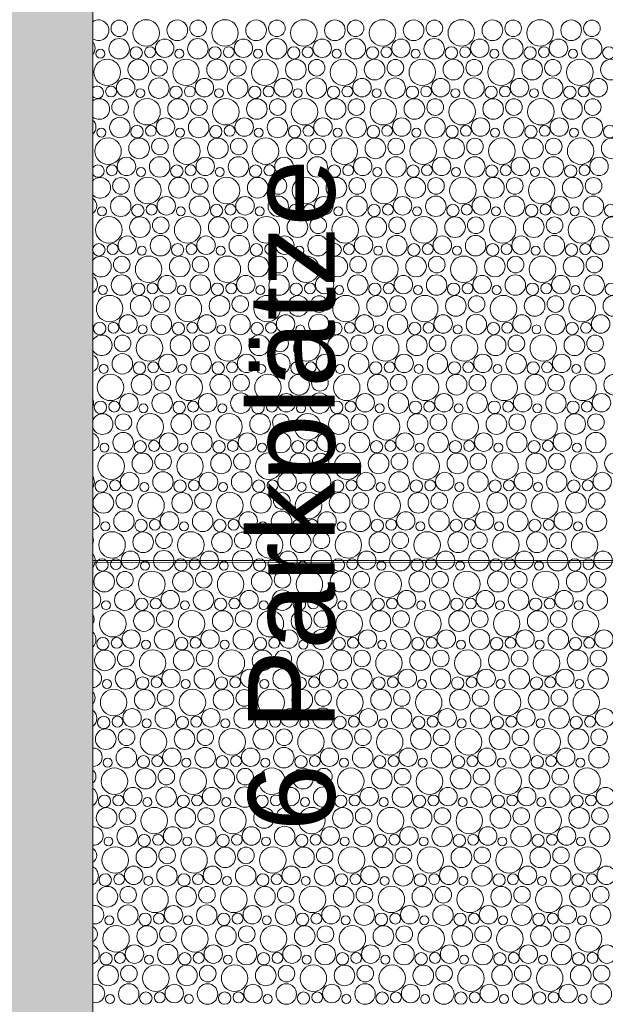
# Model space of a CAD drawing. Header units: metres. Extents: x -167 to 338, y -186 to 508.
# Tile 179 of 256: x 83.83 to 86.53, y 25.72 to 30.27. Entities that reach past the tile are written whole.
import ezdxf
from ezdxf.enums import TextEntityAlignment as Align

# ---------------------------------------------------------------- set-up
doc = ezdxf.new("R2010")
doc.units = ezdxf.units.M
doc.header["$MEASUREMENT"] = 0
doc.linetypes.add('Öffnungslinie Tür Fenster', pattern=[0.23, 0.15, -0.08])
for name, color, linetype in [('60 Gelände 2D Übersicht', 7, 'Continuous'), ('60 Stellplätze', 7, 'Continuous'), ('90 Allgemein Beschriftung', 7, 'Continuous')]:
    doc.layers.add(name, color=color, linetype=linetype)
doc.styles.add('ERSTELLTER_STIL_1', font='arial.ttf')
doc.styles.add('ERSTELLTER_STIL_2', font='arial.ttf')

# ---------------------------------------------------------------- blocks, each defined once
blk = doc.blocks.new('*X46', base_point=(27236.1321, 33357.279))
at = {"layer": '60 Gelände 2D Übersicht', "color": 9, "linetype": 'Continuous', "lineweight": 18}
for centre, radius in [((84.2908, 30.2292), 0.0384), ((84.415, 30.2079), 0.0612), ((84.5585, 30.2204), 0.0477), ((84.6545, 30.2292), 0.0384), ((84.7787, 30.2079), 0.0612), ((84.9222, 30.2204), 0.0477), ((85.0183, 30.2292), 0.0384), ((85.1424, 30.2079), 0.0612), ((85.2859, 30.2204), 0.0477), ((85.382, 30.2292), 0.0384), ((85.5061, 30.2079), 0.0612), ((85.6496, 30.2204), 0.0477), ((85.7457, 30.2292), 0.0384), ((85.8698, 30.2079), 0.0612), ((86.0133, 30.2204), 0.0477), ((86.1094, 30.2292), 0.0384), ((86.2335, 30.2079), 0.0612), ((86.3771, 30.2204), 0.0477), ((86.4731, 30.2292), 0.0384), ((84.2898, 30.1348), 0.0473), ((84.5001, 30.137), 0.0426), ((84.6535, 30.1348), 0.0473), ((84.8638, 30.137), 0.0426), ((85.0172, 30.1348), 0.0473), ((85.2275, 30.137), 0.0426), ((85.3809, 30.1348), 0.0473), ((85.5912, 30.137), 0.0426), ((85.7447, 30.1348), 0.0473), ((85.9549, 30.137), 0.0426), ((86.1084, 30.1348), 0.0473), ((86.3186, 30.137), 0.0426), ((86.4721, 30.1348), 0.0473), ((84.2037, 30.1116), 0.0207), ((84.3689, 30.1157), 0.0286), ((84.4327, 30.1192), 0.0251), ((84.5674, 30.1116), 0.0207), ((84.7326, 30.1157), 0.0286), ((84.7964, 30.1192), 0.0251), ((84.9311, 30.1116), 0.0207), ((85.0963, 30.1157), 0.0286), ((85.1601, 30.1192), 0.0251), ((85.2948, 30.1116), 0.0207), ((85.46, 30.1157), 0.0286), ((85.5238, 30.1192), 0.0251), ((85.6585, 30.1116), 0.0207), ((85.8237, 30.1157), 0.0286), ((85.8875, 30.1192), 0.0251), ((86.0223, 30.1116), 0.0207), ((86.1874, 30.1157), 0.0286), ((86.2512, 30.1192), 0.0251), ((86.386, 30.1116), 0.0207), ((86.5511, 30.1157), 0.0286), ((84.235, 30.0259), 0.0612), ((84.3785, 30.0384), 0.0477), ((84.4745, 30.0472), 0.0384), ((84.5987, 30.0259), 0.0612), ((84.7422, 30.0384), 0.0477), ((84.8383, 30.0472), 0.0384), ((84.9624, 30.0259), 0.0612), ((85.1059, 30.0384), 0.0477), ((85.202, 30.0472), 0.0384), ((85.3261, 30.0259), 0.0612), ((85.4696, 30.0384), 0.0477), ((85.5657, 30.0472), 0.0384), ((85.6898, 30.0259), 0.0612), ((85.8333, 30.0384), 0.0477), ((85.9294, 30.0472), 0.0384), ((86.0535, 30.0259), 0.0612), ((86.1971, 30.0384), 0.0477), ((86.2931, 30.0472), 0.0384), ((86.4172, 30.0259), 0.0612), ((86.5608, 30.0384), 0.0477), ((84.3201, 29.955), 0.0426), ((84.4735, 29.9528), 0.0473), ((84.6838, 29.955), 0.0426), ((84.8372, 29.9528), 0.0473), ((85.0475, 29.955), 0.0426), ((85.2009, 29.9528), 0.0473), ((85.4112, 29.955), 0.0426), ((85.5647, 29.9528), 0.0473), ((85.7749, 29.955), 0.0426), ((85.9284, 29.9528), 0.0473), ((86.1386, 29.955), 0.0426), ((86.2921, 29.9528), 0.0473), ((86.5023, 29.955), 0.0426), ((84.2527, 29.9373), 0.0251), ((84.3874, 29.9296), 0.0207), ((84.5526, 29.9337), 0.0286), ((84.6164, 29.9373), 0.0251), ((84.7511, 29.9296), 0.0207), ((84.9163, 29.9337), 0.0286), ((84.9801, 29.9373), 0.0251), ((85.1148, 29.9296), 0.0207), ((85.28, 29.9337), 0.0286), ((85.3438, 29.9373), 0.0251), ((85.4785, 29.9296), 0.0207), ((85.6437, 29.9337), 0.0286), ((85.7075, 29.9373), 0.0251), ((85.8423, 29.9296), 0.0207), ((86.0074, 29.9337), 0.0286), ((86.0712, 29.9373), 0.0251), ((86.206, 29.9296), 0.0207), ((86.3711, 29.9337), 0.0286), ((86.4349, 29.9373), 0.0251), ((84.2945, 29.8652), 0.0384), ((84.4187, 29.8439), 0.0612), ((84.5622, 29.8564), 0.0477), ((84.6583, 29.8652), 0.0384), ((84.7824, 29.8439), 0.0612), ((84.9259, 29.8564), 0.0477), ((85.022, 29.8652), 0.0384), ((85.1461, 29.8439), 0.0612), ((85.2896, 29.8564), 0.0477), ((85.3857, 29.8652), 0.0384), ((85.5098, 29.8439), 0.0612), ((85.6533, 29.8564), 0.0477), ((85.7494, 29.8652), 0.0384), ((85.8735, 29.8439), 0.0612), ((86.0171, 29.8564), 0.0477), ((86.1131, 29.8652), 0.0384), ((86.2372, 29.8439), 0.0612), ((86.3808, 29.8564), 0.0477), ((86.4768, 29.8652), 0.0384), ((84.2935, 29.7708), 0.0473), ((84.5038, 29.773), 0.0426), ((84.6572, 29.7708), 0.0473), ((84.8675, 29.773), 0.0426), ((85.0209, 29.7708), 0.0473), ((85.2312, 29.773), 0.0426), ((85.3847, 29.7708), 0.0473), ((85.5949, 29.773), 0.0426), ((85.7484, 29.7708), 0.0473), ((85.9586, 29.773), 0.0426), ((86.1121, 29.7708), 0.0473), ((86.3223, 29.773), 0.0426), ((86.4758, 29.7708), 0.0473), ((84.2074, 29.7476), 0.0207), ((84.3726, 29.7517), 0.0286), ((84.4364, 29.7553), 0.0251), ((84.5711, 29.7476), 0.0207), ((84.7363, 29.7517), 0.0286), ((84.8001, 29.7553), 0.0251), ((84.9348, 29.7476), 0.0207), ((85.1, 29.7517), 0.0286), ((85.1638, 29.7553), 0.0251), ((85.2985, 29.7476), 0.0207), ((85.4637, 29.7517), 0.0286), ((85.5275, 29.7553), 0.0251), ((85.6623, 29.7476), 0.0207), ((85.8274, 29.7517), 0.0286), ((85.8912, 29.7553), 0.0251), ((86.026, 29.7476), 0.0207), ((86.1911, 29.7517), 0.0286), ((86.2549, 29.7553), 0.0251), ((86.3897, 29.7476), 0.0207), ((86.5548, 29.7517), 0.0286), ((84.2387, 29.6619), 0.0612), ((84.3822, 29.6744), 0.0477), ((84.4783, 29.6832), 0.0384), ((84.6024, 29.6619), 0.0612), ((84.7459, 29.6744), 0.0477), ((84.842, 29.6832), 0.0384), ((84.9661, 29.6619), 0.0612), ((85.1096, 29.6744), 0.0477), ((85.2057, 29.6832), 0.0384), ((85.3298, 29.6619), 0.0612), ((85.4733, 29.6744), 0.0477), ((85.5694, 29.6832), 0.0384), ((85.6935, 29.6619), 0.0612), ((85.8371, 29.6744), 0.0477), ((85.9331, 29.6832), 0.0384), ((86.0572, 29.6619), 0.0612), ((86.2008, 29.6744), 0.0477), ((86.2968, 29.6832), 0.0384), ((86.4209, 29.6619), 0.0612), ((86.5645, 29.6744), 0.0477), ((84.3238, 29.591), 0.0426), ((84.4772, 29.5888), 0.0473), ((84.6875, 29.591), 0.0426), ((84.8409, 29.5888), 0.0473), ((85.0512, 29.591), 0.0426), ((85.2047, 29.5888), 0.0473), ((85.4149, 29.591), 0.0426), ((85.5684, 29.5888), 0.0473), ((85.7786, 29.591), 0.0426), ((85.9321, 29.5888), 0.0473), ((86.1423, 29.591), 0.0426), ((86.2958, 29.5888), 0.0473), ((86.506, 29.591), 0.0426), ((84.2564, 29.5733), 0.0251), ((84.3911, 29.5656), 0.0207), ((84.5563, 29.5697), 0.0286), ((84.6201, 29.5733), 0.0251), ((84.7548, 29.5656), 0.0207), ((84.92, 29.5697), 0.0286), ((84.9838, 29.5733), 0.0251), ((85.1185, 29.5656), 0.0207), ((85.2837, 29.5697), 0.0286), ((85.3475, 29.5733), 0.0251), ((85.4823, 29.5656), 0.0207), ((85.6474, 29.5697), 0.0286), ((85.7112, 29.5733), 0.0251), ((85.846, 29.5656), 0.0207), ((86.0111, 29.5697), 0.0286), ((86.0749, 29.5733), 0.0251), ((86.2097, 29.5656), 0.0207), ((86.3748, 29.5697), 0.0286), ((86.4386, 29.5733), 0.0251), ((84.2983, 29.5012), 0.0384), ((84.4224, 29.4799), 0.0612), ((84.5659, 29.4924), 0.0477), ((84.662, 29.5012), 0.0384), ((84.7861, 29.4799), 0.0612), ((84.9296, 29.4924), 0.0477), ((85.0257, 29.5012), 0.0384), ((85.1498, 29.4799), 0.0612), ((85.2933, 29.4924), 0.0477), ((85.3894, 29.5012), 0.0384), ((85.5135, 29.4799), 0.0612), ((85.6571, 29.4924), 0.0477), ((85.7531, 29.5012), 0.0384), ((85.8772, 29.4799), 0.0612), ((86.0208, 29.4924), 0.0477), ((86.1168, 29.5012), 0.0384), ((86.2409, 29.4799), 0.0612), ((86.3845, 29.4924), 0.0477), ((86.4805, 29.5012), 0.0384), ((84.2972, 29.4068), 0.0473), ((84.5075, 29.409), 0.0426), ((84.6609, 29.4068), 0.0473), ((84.8712, 29.409), 0.0426), ((85.0247, 29.4068), 0.0473), ((85.2349, 29.409), 0.0426), ((85.3884, 29.4068), 0.0473), ((85.5986, 29.409), 0.0426), ((85.7521, 29.4068), 0.0473), ((85.9623, 29.409), 0.0426), ((86.1158, 29.4068), 0.0473), ((86.326, 29.409), 0.0426), ((86.4795, 29.4068), 0.0473), ((84.2111, 29.3836), 0.0207), ((84.3763, 29.3877), 0.0286), ((84.4401, 29.3913), 0.0251), ((84.5748, 29.3836), 0.0207), ((84.74, 29.3877), 0.0286), ((84.8038, 29.3913), 0.0251), ((84.9385, 29.3836), 0.0207), ((85.1037, 29.3877), 0.0286), ((85.1675, 29.3913), 0.0251), ((85.3023, 29.3836), 0.0207), ((85.4674, 29.3877), 0.0286), ((85.5312, 29.3913), 0.0251), ((85.666, 29.3836), 0.0207), ((85.8311, 29.3877), 0.0286), ((85.8949, 29.3913), 0.0251), ((86.0297, 29.3836), 0.0207), ((86.1948, 29.3877), 0.0286), ((86.2586, 29.3913), 0.0251), ((86.3934, 29.3836), 0.0207), ((86.5585, 29.3877), 0.0286), ((84.2424, 29.2979), 0.0612), ((84.3859, 29.3104), 0.0477), ((84.482, 29.3192), 0.0384), ((84.6061, 29.2979), 0.0612), ((84.7496, 29.3104), 0.0477), ((84.8457, 29.3192), 0.0384), ((84.9698, 29.2979), 0.0612), ((85.1133, 29.3104), 0.0477), ((85.2094, 29.3192), 0.0384), ((85.3335, 29.2979), 0.0612), ((85.4771, 29.3104), 0.0477), ((85.5731, 29.3192), 0.0384), ((85.6972, 29.2979), 0.0612), ((85.8408, 29.3104), 0.0477), ((85.9368, 29.3192), 0.0384), ((86.0609, 29.2979), 0.0612), ((86.2045, 29.3104), 0.0477), ((86.3005, 29.3192), 0.0384), ((86.4246, 29.2979), 0.0612), ((86.5682, 29.3104), 0.0477), ((84.3275, 29.227), 0.0426), ((84.4809, 29.2248), 0.0473), ((84.6912, 29.227), 0.0426), ((84.8447, 29.2248), 0.0473), ((85.0549, 29.227), 0.0426), ((85.2084, 29.2248), 0.0473), ((85.4186, 29.227), 0.0426), ((85.5721, 29.2248), 0.0473), ((85.7823, 29.227), 0.0426), ((85.9358, 29.2248), 0.0473), ((86.146, 29.227), 0.0426), ((86.2995, 29.2248), 0.0473), ((86.5097, 29.227), 0.0426), ((84.1963, 29.2057), 0.0286), ((84.2601, 29.2093), 0.0251), ((84.3948, 29.2016), 0.0207), ((84.56, 29.2057), 0.0286), ((84.6238, 29.2093), 0.0251), ((84.7585, 29.2016), 0.0207), ((84.9237, 29.2057), 0.0286), ((84.9875, 29.2093), 0.0251), ((85.1223, 29.2016), 0.0207), ((85.2874, 29.2057), 0.0286), ((85.3512, 29.2093), 0.0251), ((85.486, 29.2016), 0.0207), ((85.6511, 29.2057), 0.0286), ((85.7149, 29.2093), 0.0251), ((85.8497, 29.2016), 0.0207), ((86.0148, 29.2057), 0.0286), ((86.0786, 29.2093), 0.0251), ((86.2134, 29.2016), 0.0207), ((86.3785, 29.2057), 0.0286), ((86.4423, 29.2093), 0.0251), ((84.302, 29.1372), 0.0384), ((84.4261, 29.1159), 0.0612), ((84.5696, 29.1284), 0.0477), ((84.6657, 29.1372), 0.0384), ((84.7898, 29.1159), 0.0612), ((84.9333, 29.1284), 0.0477), ((85.0294, 29.1372), 0.0384), ((85.1535, 29.1159), 0.0612), ((85.2971, 29.1284), 0.0477), ((85.3931, 29.1372), 0.0384), ((85.5172, 29.1159), 0.0612), ((85.6608, 29.1284), 0.0477), ((85.7568, 29.1372), 0.0384), ((85.8809, 29.1159), 0.0612), ((86.0245, 29.1284), 0.0477), ((86.1205, 29.1372), 0.0384), ((86.2446, 29.1159), 0.0612), ((86.3882, 29.1284), 0.0477), ((86.4842, 29.1372), 0.0384), ((84.3009, 29.0428), 0.0473), ((84.5112, 29.045), 0.0426), ((84.6647, 29.0428), 0.0473), ((84.8749, 29.045), 0.0426), ((85.0284, 29.0428), 0.0473), ((85.2386, 29.045), 0.0426), ((85.3921, 29.0428), 0.0473), ((85.6023, 29.045), 0.0426), ((85.7558, 29.0428), 0.0473), ((85.966, 29.045), 0.0426), ((86.1195, 29.0428), 0.0473), ((86.3297, 29.045), 0.0426), ((86.4832, 29.0428), 0.0473), ((84.2148, 29.0196), 0.0207), ((84.38, 29.0237), 0.0286), ((84.4438, 29.0273), 0.0251), ((84.5785, 29.0196), 0.0207), ((84.7437, 29.0237), 0.0286), ((84.8075, 29.0273), 0.0251), ((84.9423, 29.0196), 0.0207), ((85.1074, 29.0237), 0.0286), ((85.1712, 29.0273), 0.0251), ((85.306, 29.0196), 0.0207), ((85.4711, 29.0237), 0.0286), ((85.5349, 29.0273), 0.0251), ((85.6697, 29.0196), 0.0207), ((85.8348, 29.0237), 0.0286), ((85.8986, 29.0273), 0.0251), ((86.0334, 29.0196), 0.0207), ((86.1985, 29.0237), 0.0286), ((86.2623, 29.0273), 0.0251), ((86.3971, 29.0196), 0.0207), ((86.5622, 29.0237), 0.0286), ((84.2461, 28.9339), 0.0612), ((84.3896, 28.9464), 0.0477), ((84.4857, 28.9552), 0.0384), ((84.6098, 28.9339), 0.0612), ((84.7533, 28.9464), 0.0477), ((84.8494, 28.9552), 0.0384), ((84.9735, 28.9339), 0.0612), ((85.1171, 28.9464), 0.0477), ((85.2131, 28.9552), 0.0384), ((85.3372, 28.9339), 0.0612), ((85.4808, 28.9464), 0.0477), ((85.5768, 28.9552), 0.0384), ((85.7009, 28.9339), 0.0612), ((85.8445, 28.9464), 0.0477), ((85.9405, 28.9552), 0.0384), ((86.0646, 28.9339), 0.0612), ((86.2082, 28.9464), 0.0477), ((86.3042, 28.9552), 0.0384), ((86.4283, 28.9339), 0.0612), ((86.5719, 28.9464), 0.0477), ((84.3312, 28.863), 0.0426), ((84.4847, 28.8608), 0.0473), ((84.6949, 28.863), 0.0426), ((84.8484, 28.8608), 0.0473), ((85.0586, 28.863), 0.0426), ((85.2121, 28.8608), 0.0473), ((85.4223, 28.863), 0.0426), ((85.5758, 28.8608), 0.0473), ((85.786, 28.863), 0.0426), ((85.9395, 28.8608), 0.0473), ((86.1497, 28.863), 0.0426), ((86.3032, 28.8608), 0.0473), ((86.5134, 28.863), 0.0426), ((84.2, 28.8417), 0.0286), ((84.2638, 28.8453), 0.0251), ((84.3985, 28.8376), 0.0207), ((84.5637, 28.8417), 0.0286), ((84.6275, 28.8453), 0.0251), ((84.7623, 28.8376), 0.0207), ((84.9274, 28.8417), 0.0286), ((84.9912, 28.8453), 0.0251), ((85.126, 28.8376), 0.0207), ((85.2911, 28.8417), 0.0286), ((85.3549, 28.8453), 0.0251), ((85.4897, 28.8376), 0.0207), ((85.6548, 28.8417), 0.0286), ((85.7186, 28.8453), 0.0251), ((85.8534, 28.8376), 0.0207), ((86.0185, 28.8417), 0.0286), ((86.0823, 28.8453), 0.0251), ((86.2171, 28.8376), 0.0207), ((86.3822, 28.8417), 0.0286), ((86.446, 28.8453), 0.0251), ((84.3057, 28.7732), 0.0384), ((84.4298, 28.7519), 0.0612), ((84.5733, 28.7644), 0.0477), ((84.6694, 28.7732), 0.0384), ((84.7935, 28.7519), 0.0612), ((84.9371, 28.7644), 0.0477), ((85.0331, 28.7732), 0.0384), ((85.1572, 28.7519), 0.0612), ((85.3008, 28.7644), 0.0477), ((85.3968, 28.7732), 0.0384), ((85.5209, 28.7519), 0.0612), ((85.6645, 28.7644), 0.0477), ((85.7605, 28.7732), 0.0384), ((85.8846, 28.7519), 0.0612), ((86.0282, 28.7644), 0.0477), ((86.1242, 28.7732), 0.0384), ((86.2483, 28.7519), 0.0612), ((86.3919, 28.7644), 0.0477), ((86.4879, 28.7732), 0.0384), ((84.3047, 28.6788), 0.0473), ((84.5149, 28.681), 0.0426), ((84.6684, 28.6788), 0.0473), ((84.8786, 28.681), 0.0426), ((85.0321, 28.6788), 0.0473), ((85.2423, 28.681), 0.0426), ((85.3958, 28.6788), 0.0473), ((85.606, 28.681), 0.0426), ((85.7595, 28.6788), 0.0473), ((85.9697, 28.681), 0.0426), ((86.1232, 28.6788), 0.0473), ((86.3334, 28.681), 0.0426), ((86.4869, 28.6788), 0.0473), ((84.2185, 28.6556), 0.0207), ((84.3837, 28.6597), 0.0286), ((84.4475, 28.6633), 0.0251), ((84.5823, 28.6556), 0.0207), ((84.7474, 28.6597), 0.0286), ((84.8112, 28.6633), 0.0251), ((84.946, 28.6556), 0.0207), ((85.1111, 28.6597), 0.0286), ((85.1749, 28.6633), 0.0251), ((85.3097, 28.6556), 0.0207), ((85.4748, 28.6597), 0.0286), ((85.5386, 28.6633), 0.0251), ((85.6734, 28.6556), 0.0207), ((85.8385, 28.6597), 0.0286), ((85.9023, 28.6633), 0.0251), ((86.0371, 28.6556), 0.0207), ((86.2022, 28.6597), 0.0286), ((86.266, 28.6633), 0.0251), ((86.4008, 28.6556), 0.0207), ((84.2498, 28.5699), 0.0612), ((84.3933, 28.5824), 0.0477), ((84.4894, 28.5912), 0.0384), ((84.6135, 28.5699), 0.0612), ((84.7571, 28.5824), 0.0477), ((84.8531, 28.5912), 0.0384), ((84.9772, 28.5699), 0.0612), ((85.1208, 28.5824), 0.0477), ((85.2168, 28.5912), 0.0384), ((85.3409, 28.5699), 0.0612), ((85.4845, 28.5824), 0.0477), ((85.5805, 28.5912), 0.0384), ((85.7046, 28.5699), 0.0612), ((85.8482, 28.5824), 0.0477), ((85.9442, 28.5912), 0.0384), ((86.0683, 28.5699), 0.0612), ((86.2119, 28.5824), 0.0477), ((86.3079, 28.5912), 0.0384), ((86.432, 28.5699), 0.0612), ((86.5756, 28.5824), 0.0477), ((84.3349, 28.499), 0.0426), ((84.4884, 28.4968), 0.0473), ((84.6986, 28.499), 0.0426), ((84.8521, 28.4968), 0.0473), ((85.0623, 28.499), 0.0426), ((85.2158, 28.4968), 0.0473), ((85.426, 28.499), 0.0426), ((85.5795, 28.4968), 0.0473), ((85.7897, 28.499), 0.0426), ((85.9432, 28.4968), 0.0473), ((86.1534, 28.499), 0.0426), ((86.3069, 28.4968), 0.0473), ((86.5171, 28.499), 0.0426), ((84.2037, 28.4777), 0.0286), ((84.2675, 28.4813), 0.0251), ((84.4023, 28.4736), 0.0207), ((84.5674, 28.4777), 0.0286), ((84.6312, 28.4813), 0.0251), ((84.766, 28.4736), 0.0207), ((84.9311, 28.4777), 0.0286), ((84.9949, 28.4813), 0.0251), ((85.1297, 28.4736), 0.0207), ((85.2948, 28.4777), 0.0286), ((85.3586, 28.4813), 0.0251), ((85.4934, 28.4736), 0.0207), ((85.6585, 28.4777), 0.0286), ((85.7223, 28.4813), 0.0251), ((85.8571, 28.4736), 0.0207), ((86.0222, 28.4777), 0.0286), ((86.086, 28.4813), 0.0251), ((86.2208, 28.4736), 0.0207), ((86.3859, 28.4777), 0.0286), ((86.4498, 28.4813), 0.0251), ((84.3094, 28.4092), 0.0384), ((84.4335, 28.3879), 0.0612), ((84.5771, 28.4004), 0.0477), ((84.6731, 28.4092), 0.0384), ((84.7972, 28.3879), 0.0612), ((84.9408, 28.4004), 0.0477), ((85.0368, 28.4092), 0.0384), ((85.1609, 28.3879), 0.0612), ((85.3045, 28.4004), 0.0477), ((85.4005, 28.4092), 0.0384), ((85.5246, 28.3879), 0.0612), ((85.6682, 28.4004), 0.0477), ((85.7642, 28.4092), 0.0384), ((85.8883, 28.3879), 0.0612), ((86.0319, 28.4004), 0.0477), ((86.1279, 28.4092), 0.0384), ((86.252, 28.3879), 0.0612), ((86.3956, 28.4004), 0.0477), ((86.4916, 28.4092), 0.0384), ((84.3084, 28.3148), 0.0473), ((84.5186, 28.317), 0.0426), ((84.6721, 28.3148), 0.0473), ((84.8823, 28.317), 0.0426), ((85.0358, 28.3148), 0.0473), ((85.246, 28.317), 0.0426), ((85.3995, 28.3148), 0.0473), ((85.6097, 28.317), 0.0426), ((85.7632, 28.3148), 0.0473), ((85.9734, 28.317), 0.0426), ((86.1269, 28.3148), 0.0473), ((86.3371, 28.317), 0.0426), ((86.4906, 28.3148), 0.0473), ((84.2223, 28.2916), 0.0207), ((84.3874, 28.2957), 0.0286), ((84.4512, 28.2993), 0.0251), ((84.586, 28.2916), 0.0207), ((84.7511, 28.2957), 0.0286), ((84.8149, 28.2993), 0.0251), ((84.9497, 28.2916), 0.0207), ((85.1148, 28.2957), 0.0286), ((85.1786, 28.2993), 0.0251), ((85.3134, 28.2916), 0.0207), ((85.4785, 28.2957), 0.0286), ((85.5423, 28.2993), 0.0251), ((85.6771, 28.2916), 0.0207), ((85.8422, 28.2957), 0.0286), ((85.906, 28.2993), 0.0251), ((86.0408, 28.2916), 0.0207), ((86.2059, 28.2957), 0.0286), ((86.2698, 28.2993), 0.0251), ((86.4045, 28.2916), 0.0207), ((84.2535, 28.2059), 0.0612), ((84.3971, 28.2184), 0.0477), ((84.4931, 28.2272), 0.0384), ((84.6172, 28.2059), 0.0612), ((84.7608, 28.2184), 0.0477), ((84.8568, 28.2272), 0.0384), ((84.9809, 28.2059), 0.0612), ((85.1245, 28.2184), 0.0477), ((85.2205, 28.2272), 0.0384), ((85.3446, 28.2059), 0.0612), ((85.4882, 28.2184), 0.0477), ((85.5842, 28.2272), 0.0384), ((85.7083, 28.2059), 0.0612), ((85.8519, 28.2184), 0.0477), ((85.9479, 28.2272), 0.0384), ((86.072, 28.2059), 0.0612), ((86.2156, 28.2184), 0.0477), ((86.3116, 28.2272), 0.0384), ((86.4357, 28.2059), 0.0612), ((86.5793, 28.2184), 0.0477), ((84.3386, 28.135), 0.0426), ((84.4921, 28.1329), 0.0473), ((84.7023, 28.135), 0.0426), ((84.8558, 28.1329), 0.0473), ((85.066, 28.135), 0.0426), ((85.2195, 28.1329), 0.0473), ((85.4297, 28.135), 0.0426), ((85.5832, 28.1329), 0.0473), ((85.7934, 28.135), 0.0426), ((85.9469, 28.1329), 0.0473), ((86.1571, 28.135), 0.0426), ((86.3106, 28.1329), 0.0473), ((86.5208, 28.135), 0.0426), ((84.2074, 28.1137), 0.0286), ((84.2712, 28.1173), 0.0251), ((84.406, 28.1096), 0.0207), ((84.5711, 28.1137), 0.0286), ((84.6349, 28.1173), 0.0251), ((84.7697, 28.1096), 0.0207), ((84.9348, 28.1137), 0.0286), ((84.9986, 28.1173), 0.0251), ((85.1334, 28.1096), 0.0207), ((85.2985, 28.1137), 0.0286), ((85.3623, 28.1173), 0.0251), ((85.4971, 28.1096), 0.0207), ((85.6622, 28.1137), 0.0286), ((85.726, 28.1173), 0.0251), ((85.8608, 28.1096), 0.0207), ((86.0259, 28.1137), 0.0286), ((86.0898, 28.1173), 0.0251), ((86.2245, 28.1096), 0.0207), ((86.3896, 28.1137), 0.0286), ((86.4535, 28.1173), 0.0251), ((84.2171, 28.0364), 0.0477), ((84.3131, 28.0452), 0.0384), ((84.4372, 28.0239), 0.0612), ((84.5808, 28.0364), 0.0477), ((84.6768, 28.0452), 0.0384), ((84.8009, 28.0239), 0.0612), ((84.9445, 28.0364), 0.0477), ((85.0405, 28.0452), 0.0384), ((85.1646, 28.0239), 0.0612), ((85.3082, 28.0364), 0.0477), ((85.4042, 28.0452), 0.0384), ((85.5283, 28.0239), 0.0612), ((85.6719, 28.0364), 0.0477), ((85.7679, 28.0452), 0.0384), ((85.892, 28.0239), 0.0612), ((86.0356, 28.0364), 0.0477), ((86.1316, 28.0452), 0.0384), ((86.2557, 28.0239), 0.0612), ((86.3993, 28.0364), 0.0477), ((86.4953, 28.0452), 0.0384), ((84.3121, 27.9509), 0.0473), ((84.5223, 27.953), 0.0426), ((84.6758, 27.9509), 0.0473), ((84.886, 27.953), 0.0426), ((85.0395, 27.9509), 0.0473), ((85.2497, 27.953), 0.0426), ((85.4032, 27.9509), 0.0473), ((85.6134, 27.953), 0.0426), ((85.7669, 27.9509), 0.0473), ((85.9771, 27.953), 0.0426), ((86.1306, 27.9509), 0.0473), ((86.3408, 27.953), 0.0426), ((86.4943, 27.9509), 0.0473), ((84.226, 27.9276), 0.0207), ((84.3911, 27.9317), 0.0286), ((84.4549, 27.9353), 0.0251), ((84.5897, 27.9276), 0.0207), ((84.7548, 27.9317), 0.0286), ((84.8186, 27.9353), 0.0251), ((84.9534, 27.9276), 0.0207), ((85.1185, 27.9317), 0.0286), ((85.1823, 27.9353), 0.0251), ((85.3171, 27.9276), 0.0207), ((85.4822, 27.9317), 0.0286), ((85.546, 27.9353), 0.0251), ((85.6808, 27.9276), 0.0207), ((85.8459, 27.9317), 0.0286), ((85.9098, 27.9353), 0.0251), ((86.0445, 27.9276), 0.0207), ((86.2096, 27.9317), 0.0286), ((86.2735, 27.9353), 0.0251), ((86.4082, 27.9276), 0.0207), ((84.2572, 27.8419), 0.0612), ((84.4008, 27.8544), 0.0477), ((84.4968, 27.8632), 0.0384), ((84.6209, 27.8419), 0.0612), ((84.7645, 27.8544), 0.0477), ((84.8605, 27.8632), 0.0384), ((84.9846, 27.8419), 0.0612), ((85.1282, 27.8544), 0.0477), ((85.2242, 27.8632), 0.0384), ((85.3483, 27.8419), 0.0612), ((85.4919, 27.8544), 0.0477), ((85.5879, 27.8632), 0.0384), ((85.712, 27.8419), 0.0612), ((85.8556, 27.8544), 0.0477), ((85.9516, 27.8632), 0.0384), ((86.0757, 27.8419), 0.0612), ((86.2193, 27.8544), 0.0477), ((86.3153, 27.8632), 0.0384), ((86.4394, 27.8419), 0.0612), ((84.3423, 27.771), 0.0426), ((84.4958, 27.7689), 0.0473), ((84.706, 27.771), 0.0426), ((84.8595, 27.7689), 0.0473), ((85.0697, 27.771), 0.0426), ((85.2232, 27.7689), 0.0473), ((85.4334, 27.771), 0.0426), ((85.5869, 27.7689), 0.0473), ((85.7971, 27.771), 0.0426), ((85.9506, 27.7689), 0.0473), ((86.1608, 27.771), 0.0426), ((86.3143, 27.7689), 0.0473), ((86.5245, 27.771), 0.0426), ((84.2111, 27.7498), 0.0286), ((84.2749, 27.7533), 0.0251), ((84.4097, 27.7456), 0.0207), ((84.5748, 27.7498), 0.0286), ((84.6386, 27.7533), 0.0251), ((84.7734, 27.7456), 0.0207), ((84.9385, 27.7498), 0.0286), ((85.0023, 27.7533), 0.0251), ((85.1371, 27.7456), 0.0207), ((85.3022, 27.7498), 0.0286), ((85.366, 27.7533), 0.0251), ((85.5008, 27.7456), 0.0207), ((85.6659, 27.7498), 0.0286), ((85.7298, 27.7533), 0.0251), ((85.8645, 27.7456), 0.0207), ((86.0296, 27.7498), 0.0286), ((86.0935, 27.7533), 0.0251), ((86.2282, 27.7456), 0.0207), ((86.3933, 27.7498), 0.0286), ((86.4572, 27.7533), 0.0251), ((84.2208, 27.6724), 0.0477), ((84.3168, 27.6812), 0.0384), ((84.4409, 27.66), 0.0612), ((84.5845, 27.6724), 0.0477), ((84.6805, 27.6812), 0.0384), ((84.8046, 27.66), 0.0612), ((84.9482, 27.6724), 0.0477), ((85.0442, 27.6812), 0.0384), ((85.1683, 27.66), 0.0612), ((85.3119, 27.6724), 0.0477), ((85.4079, 27.6812), 0.0384), ((85.532, 27.66), 0.0612), ((85.6756, 27.6724), 0.0477), ((85.7716, 27.6812), 0.0384), ((85.8957, 27.66), 0.0612), ((86.0393, 27.6724), 0.0477), ((86.1353, 27.6812), 0.0384), ((86.2594, 27.66), 0.0612), ((86.403, 27.6724), 0.0477), ((86.499, 27.6812), 0.0384), ((84.3158, 27.5869), 0.0473), ((84.526, 27.589), 0.0426), ((84.6795, 27.5869), 0.0473), ((84.8897, 27.589), 0.0426), ((85.0432, 27.5869), 0.0473), ((85.2534, 27.589), 0.0426), ((85.4069, 27.5869), 0.0473), ((85.6171, 27.589), 0.0426), ((85.7706, 27.5869), 0.0473), ((85.9808, 27.589), 0.0426), ((86.1343, 27.5869), 0.0473), ((86.3445, 27.589), 0.0426), ((86.498, 27.5869), 0.0473), ((84.2297, 27.5636), 0.0207), ((84.3948, 27.5678), 0.0286), ((84.4586, 27.5713), 0.0251), ((84.5934, 27.5636), 0.0207), ((84.7585, 27.5678), 0.0286), ((84.8223, 27.5713), 0.0251), ((84.9571, 27.5636), 0.0207), ((85.1222, 27.5678), 0.0286), ((85.186, 27.5713), 0.0251), ((85.3208, 27.5636), 0.0207), ((85.4859, 27.5678), 0.0286), ((85.5498, 27.5713), 0.0251), ((85.6845, 27.5636), 0.0207), ((85.8496, 27.5678), 0.0286), ((85.9135, 27.5713), 0.0251), ((86.0482, 27.5636), 0.0207), ((86.2133, 27.5678), 0.0286), ((86.2772, 27.5713), 0.0251), ((86.4119, 27.5636), 0.0207), ((84.2609, 27.478), 0.0612), ((84.4045, 27.4904), 0.0477), ((84.5005, 27.4992), 0.0384), ((84.6246, 27.478), 0.0612), ((84.7682, 27.4904), 0.0477), ((84.8642, 27.4992), 0.0384), ((84.9883, 27.478), 0.0612), ((85.1319, 27.4904), 0.0477), ((85.2279, 27.4992), 0.0384), ((85.352, 27.478), 0.0612), ((85.4956, 27.4904), 0.0477), ((85.5916, 27.4992), 0.0384), ((85.7157, 27.478), 0.0612), ((85.8593, 27.4904), 0.0477), ((85.9553, 27.4992), 0.0384), ((86.0794, 27.478), 0.0612), ((86.223, 27.4904), 0.0477), ((86.319, 27.4992), 0.0384), ((86.4431, 27.478), 0.0612), ((84.346, 27.407), 0.0426), ((84.4995, 27.4049), 0.0473), ((84.7097, 27.407), 0.0426), ((84.8632, 27.4049), 0.0473), ((85.0734, 27.407), 0.0426), ((85.2269, 27.4049), 0.0473), ((85.4371, 27.407), 0.0426), ((85.5906, 27.4049), 0.0473), ((85.8008, 27.407), 0.0426), ((85.9543, 27.4049), 0.0473), ((86.1645, 27.407), 0.0426), ((86.318, 27.4049), 0.0473), ((86.5283, 27.407), 0.0426), ((84.2148, 27.3858), 0.0286), ((84.2786, 27.3893), 0.0251), ((84.4134, 27.3816), 0.0207), ((84.5785, 27.3858), 0.0286), ((84.6423, 27.3893), 0.0251), ((84.7771, 27.3816), 0.0207), ((84.9422, 27.3858), 0.0286), ((85.006, 27.3893), 0.0251), ((85.1408, 27.3816), 0.0207), ((85.3059, 27.3858), 0.0286), ((85.3698, 27.3893), 0.0251), ((85.5045, 27.3816), 0.0207), ((85.6696, 27.3858), 0.0286), ((85.7335, 27.3893), 0.0251), ((85.8682, 27.3816), 0.0207), ((86.0333, 27.3858), 0.0286), ((86.0972, 27.3893), 0.0251), ((86.2319, 27.3816), 0.0207), ((86.3971, 27.3858), 0.0286), ((86.4609, 27.3893), 0.0251), ((84.2245, 27.3084), 0.0477), ((84.3205, 27.3172), 0.0384), ((84.4446, 27.296), 0.0612), ((84.5882, 27.3084), 0.0477), ((84.6842, 27.3172), 0.0384), ((84.8083, 27.296), 0.0612), ((84.9519, 27.3084), 0.0477), ((85.0479, 27.3172), 0.0384), ((85.172, 27.296), 0.0612), ((85.3156, 27.3084), 0.0477), ((85.4116, 27.3172), 0.0384), ((85.5357, 27.296), 0.0612), ((85.6793, 27.3084), 0.0477), ((85.7753, 27.3172), 0.0384), ((85.8994, 27.296), 0.0612), ((86.043, 27.3084), 0.0477), ((86.139, 27.3172), 0.0384), ((86.2631, 27.296), 0.0612), ((86.4067, 27.3084), 0.0477), ((86.5027, 27.3172), 0.0384), ((84.3195, 27.2229), 0.0473), ((84.5297, 27.225), 0.0426), ((84.6832, 27.2229), 0.0473), ((84.8934, 27.225), 0.0426), ((85.0469, 27.2229), 0.0473), ((85.2571, 27.225), 0.0426), ((85.4106, 27.2229), 0.0473), ((85.6208, 27.225), 0.0426), ((85.7743, 27.2229), 0.0473), ((85.9845, 27.225), 0.0426), ((86.138, 27.2229), 0.0473), ((86.3483, 27.225), 0.0426), ((86.5017, 27.2229), 0.0473), ((84.2334, 27.1996), 0.0207), ((84.3985, 27.2038), 0.0286), ((84.4623, 27.2073), 0.0251), ((84.5971, 27.1996), 0.0207), ((84.7622, 27.2038), 0.0286), ((84.826, 27.2073), 0.0251), ((84.9608, 27.1996), 0.0207), ((85.1259, 27.2038), 0.0286), ((85.1898, 27.2073), 0.0251), ((85.3245, 27.1996), 0.0207), ((85.4896, 27.2038), 0.0286), ((85.5535, 27.2073), 0.0251), ((85.6882, 27.1996), 0.0207), ((85.8533, 27.2038), 0.0286), ((85.9172, 27.2073), 0.0251), ((86.0519, 27.1996), 0.0207), ((86.2171, 27.2038), 0.0286), ((86.2809, 27.2073), 0.0251), ((86.4156, 27.1996), 0.0207), ((84.2646, 27.114), 0.0612), ((84.4082, 27.1264), 0.0477), ((84.5042, 27.1352), 0.0384), ((84.6283, 27.114), 0.0612), ((84.7719, 27.1264), 0.0477), ((84.8679, 27.1352), 0.0384), ((84.992, 27.114), 0.0612), ((85.1356, 27.1264), 0.0477), ((85.2316, 27.1352), 0.0384), ((85.3557, 27.114), 0.0612), ((85.4993, 27.1264), 0.0477), ((85.5953, 27.1352), 0.0384), ((85.7194, 27.114), 0.0612), ((85.863, 27.1264), 0.0477), ((85.959, 27.1352), 0.0384), ((86.0831, 27.114), 0.0612), ((86.2267, 27.1264), 0.0477), ((86.3227, 27.1352), 0.0384), ((86.4469, 27.114), 0.0612), ((84.3497, 27.043), 0.0426), ((84.5032, 27.0409), 0.0473), ((84.7134, 27.043), 0.0426), ((84.8669, 27.0409), 0.0473), ((85.0771, 27.043), 0.0426), ((85.2306, 27.0409), 0.0473), ((85.4408, 27.043), 0.0426), ((85.5943, 27.0409), 0.0473), ((85.8045, 27.043), 0.0426), ((85.958, 27.0409), 0.0473), ((86.1683, 27.043), 0.0426), ((86.3217, 27.0409), 0.0473), ((86.532, 27.043), 0.0426), ((84.2185, 27.0218), 0.0286), ((84.2823, 27.0253), 0.0251), ((84.4171, 27.0176), 0.0207), ((84.5822, 27.0218), 0.0286), ((84.646, 27.0253), 0.0251), ((84.7808, 27.0176), 0.0207), ((84.9459, 27.0218), 0.0286), ((85.0098, 27.0253), 0.0251), ((85.1445, 27.0176), 0.0207), ((85.3096, 27.0218), 0.0286), ((85.3735, 27.0253), 0.0251), ((85.5082, 27.0176), 0.0207), ((85.6733, 27.0218), 0.0286), ((85.7372, 27.0253), 0.0251), ((85.8719, 27.0176), 0.0207), ((86.0371, 27.0218), 0.0286), ((86.1009, 27.0253), 0.0251), ((86.2356, 27.0176), 0.0207), ((86.4008, 27.0218), 0.0286), ((86.4646, 27.0253), 0.0251), ((84.2282, 26.9444), 0.0477), ((84.3242, 26.9532), 0.0384), ((84.4483, 26.932), 0.0612), ((84.5919, 26.9444), 0.0477), ((84.6879, 26.9532), 0.0384), ((84.812, 26.932), 0.0612), ((84.9556, 26.9444), 0.0477), ((85.0516, 26.9532), 0.0384), ((85.1757, 26.932), 0.0612), ((85.3193, 26.9444), 0.0477), ((85.4153, 26.9532), 0.0384), ((85.5394, 26.932), 0.0612), ((85.683, 26.9444), 0.0477), ((85.779, 26.9532), 0.0384), ((85.9031, 26.932), 0.0612), ((86.0467, 26.9444), 0.0477), ((86.1427, 26.9532), 0.0384), ((86.2669, 26.932), 0.0612), ((86.4104, 26.9444), 0.0477), ((86.5065, 26.9532), 0.0384), ((84.3232, 26.8589), 0.0473), ((84.5334, 26.861), 0.0426), ((84.6869, 26.8589), 0.0473), ((84.8971, 26.861), 0.0426), ((85.0506, 26.8589), 0.0473), ((85.2608, 26.861), 0.0426), ((85.4143, 26.8589), 0.0473), ((85.6245, 26.861), 0.0426), ((85.778, 26.8589), 0.0473), ((85.9883, 26.861), 0.0426), ((86.1417, 26.8589), 0.0473), ((86.352, 26.861), 0.0426), ((86.5054, 26.8589), 0.0473), ((84.2371, 26.8356), 0.0207), ((84.4022, 26.8398), 0.0286), ((84.466, 26.8433), 0.0251), ((84.6008, 26.8356), 0.0207), ((84.7659, 26.8398), 0.0286), ((84.8298, 26.8433), 0.0251), ((84.9645, 26.8356), 0.0207), ((85.1296, 26.8398), 0.0286), ((85.1935, 26.8433), 0.0251), ((85.3282, 26.8356), 0.0207), ((85.4933, 26.8398), 0.0286), ((85.5572, 26.8433), 0.0251), ((85.6919, 26.8356), 0.0207), ((85.8571, 26.8398), 0.0286), ((85.9209, 26.8433), 0.0251), ((86.0556, 26.8356), 0.0207), ((86.2208, 26.8398), 0.0286), ((86.2846, 26.8433), 0.0251), ((86.4193, 26.8356), 0.0207), ((84.2683, 26.75), 0.0612), ((84.4119, 26.7624), 0.0477), ((84.5079, 26.7712), 0.0384), ((84.632, 26.75), 0.0612), ((84.7756, 26.7624), 0.0477), ((84.8716, 26.7712), 0.0384), ((84.9957, 26.75), 0.0612), ((85.1393, 26.7624), 0.0477), ((85.2353, 26.7712), 0.0384), ((85.3594, 26.75), 0.0612), ((85.503, 26.7624), 0.0477), ((85.599, 26.7712), 0.0384), ((85.7231, 26.75), 0.0612), ((85.8667, 26.7624), 0.0477), ((85.9627, 26.7712), 0.0384), ((86.0869, 26.75), 0.0612), ((86.2304, 26.7624), 0.0477), ((86.3265, 26.7712), 0.0384), ((86.4506, 26.75), 0.0612), ((84.3534, 26.6791), 0.0426), ((84.5069, 26.6769), 0.0473), ((84.7171, 26.6791), 0.0426), ((84.8706, 26.6769), 0.0473), ((85.0808, 26.6791), 0.0426), ((85.2343, 26.6769), 0.0473), ((85.4445, 26.6791), 0.0426), ((85.598, 26.6769), 0.0473), ((85.8083, 26.6791), 0.0426), ((85.9617, 26.6769), 0.0473), ((86.172, 26.6791), 0.0426), ((86.3254, 26.6769), 0.0473), ((86.5357, 26.6791), 0.0426), ((84.2222, 26.6578), 0.0286), ((84.286, 26.6613), 0.0251), ((84.4208, 26.6536), 0.0207), ((84.5859, 26.6578), 0.0286), ((84.6498, 26.6613), 0.0251), ((84.7845, 26.6536), 0.0207), ((84.9496, 26.6578), 0.0286), ((85.0135, 26.6613), 0.0251), ((85.1482, 26.6536), 0.0207), ((85.3133, 26.6578), 0.0286), ((85.3772, 26.6613), 0.0251), ((85.5119, 26.6536), 0.0207), ((85.6771, 26.6578), 0.0286), ((85.7409, 26.6613), 0.0251), ((85.8756, 26.6536), 0.0207), ((86.0408, 26.6578), 0.0286), ((86.1046, 26.6613), 0.0251), ((86.2393, 26.6536), 0.0207), ((86.4045, 26.6578), 0.0286), ((86.4683, 26.6613), 0.0251), ((84.2319, 26.5804), 0.0477), ((84.3279, 26.5892), 0.0384), ((84.452, 26.568), 0.0612), ((84.5956, 26.5804), 0.0477), ((84.6916, 26.5892), 0.0384), ((84.8157, 26.568), 0.0612), ((84.9593, 26.5804), 0.0477), ((85.0553, 26.5892), 0.0384), ((85.1794, 26.568), 0.0612), ((85.323, 26.5804), 0.0477), ((85.419, 26.5892), 0.0384), ((85.5431, 26.568), 0.0612), ((85.6867, 26.5804), 0.0477), ((85.7827, 26.5892), 0.0384), ((85.9069, 26.568), 0.0612), ((86.0504, 26.5804), 0.0477), ((86.1465, 26.5892), 0.0384), ((86.2706, 26.568), 0.0612), ((86.4141, 26.5804), 0.0477), ((86.5102, 26.5892), 0.0384), ((84.3269, 26.4949), 0.0473), ((84.5371, 26.4971), 0.0426), ((84.6906, 26.4949), 0.0473), ((84.9008, 26.4971), 0.0426), ((85.0543, 26.4949), 0.0473), ((85.2645, 26.4971), 0.0426), ((85.418, 26.4949), 0.0473), ((85.6283, 26.4971), 0.0426), ((85.7817, 26.4949), 0.0473), ((85.992, 26.4971), 0.0426), ((86.1454, 26.4949), 0.0473), ((86.3557, 26.4971), 0.0426), ((86.5091, 26.4949), 0.0473), ((84.2408, 26.4716), 0.0207), ((84.4059, 26.4758), 0.0286), ((84.4698, 26.4793), 0.0251), ((84.6045, 26.4716), 0.0207), ((84.7696, 26.4758), 0.0286), ((84.8335, 26.4793), 0.0251), ((84.9682, 26.4716), 0.0207), ((85.1333, 26.4758), 0.0286), ((85.1972, 26.4793), 0.0251), ((85.3319, 26.4716), 0.0207), ((85.4971, 26.4758), 0.0286), ((85.5609, 26.4793), 0.0251), ((85.6956, 26.4716), 0.0207), ((85.8608, 26.4758), 0.0286), ((85.9246, 26.4793), 0.0251), ((86.0593, 26.4716), 0.0207), ((86.2245, 26.4758), 0.0286), ((86.2883, 26.4793), 0.0251), ((86.423, 26.4716), 0.0207), ((84.272, 26.386), 0.0612), ((84.4156, 26.3984), 0.0477), ((84.5116, 26.4073), 0.0384), ((84.6357, 26.386), 0.0612), ((84.7793, 26.3984), 0.0477), ((84.8753, 26.4073), 0.0384), ((84.9994, 26.386), 0.0612), ((85.143, 26.3984), 0.0477), ((85.239, 26.4073), 0.0384), ((85.3631, 26.386), 0.0612), ((85.5067, 26.3984), 0.0477), ((85.6027, 26.4073), 0.0384), ((85.7269, 26.386), 0.0612), ((85.8704, 26.3984), 0.0477), ((85.9665, 26.4073), 0.0384), ((86.0906, 26.386), 0.0612), ((86.2341, 26.3984), 0.0477), ((86.3302, 26.4073), 0.0384), ((86.4543, 26.386), 0.0612), ((84.3571, 26.3151), 0.0426), ((84.5106, 26.3129), 0.0473), ((84.7208, 26.3151), 0.0426), ((84.8743, 26.3129), 0.0473), ((85.0845, 26.3151), 0.0426), ((85.238, 26.3129), 0.0473), ((85.4483, 26.3151), 0.0426), ((85.6017, 26.3129), 0.0473), ((85.812, 26.3151), 0.0426), ((85.9654, 26.3129), 0.0473), ((86.1757, 26.3151), 0.0426), ((86.3291, 26.3129), 0.0473), ((86.5394, 26.3151), 0.0426), ((84.2259, 26.2938), 0.0286), ((84.2898, 26.2973), 0.0251), ((84.4245, 26.2896), 0.0207), ((84.5896, 26.2938), 0.0286), ((84.6535, 26.2973), 0.0251), ((84.7882, 26.2896), 0.0207), ((84.9533, 26.2938), 0.0286), ((85.0172, 26.2973), 0.0251), ((85.1519, 26.2896), 0.0207), ((85.3171, 26.2938), 0.0286), ((85.3809, 26.2973), 0.0251), ((85.5156, 26.2896), 0.0207), ((85.6808, 26.2938), 0.0286), ((85.7446, 26.2973), 0.0251), ((85.8793, 26.2896), 0.0207), ((86.0445, 26.2938), 0.0286), ((86.1083, 26.2973), 0.0251), ((86.243, 26.2896), 0.0207), ((86.4082, 26.2938), 0.0286), ((86.472, 26.2973), 0.0251), ((84.2356, 26.2164), 0.0477), ((84.3316, 26.2253), 0.0384), ((84.4557, 26.204), 0.0612), ((84.5993, 26.2164), 0.0477), ((84.6953, 26.2253), 0.0384), ((84.8194, 26.204), 0.0612), ((84.963, 26.2164), 0.0477), ((85.059, 26.2253), 0.0384), ((85.1831, 26.204), 0.0612), ((85.3267, 26.2164), 0.0477), ((85.4227, 26.2253), 0.0384), ((85.5469, 26.204), 0.0612), ((85.6904, 26.2164), 0.0477), ((85.7865, 26.2253), 0.0384), ((85.9106, 26.204), 0.0612), ((86.0541, 26.2164), 0.0477), ((86.1502, 26.2253), 0.0384), ((86.2743, 26.204), 0.0612), ((86.4178, 26.2164), 0.0477), ((86.5139, 26.2253), 0.0384), ((84.3306, 26.1309), 0.0473), ((84.5408, 26.1331), 0.0426), ((84.6943, 26.1309), 0.0473), ((84.9045, 26.1331), 0.0426), ((85.058, 26.1309), 0.0473), ((85.2683, 26.1331), 0.0426), ((85.4217, 26.1309), 0.0473), ((85.632, 26.1331), 0.0426), ((85.7854, 26.1309), 0.0473), ((85.9957, 26.1331), 0.0426), ((86.1491, 26.1309), 0.0473), ((86.3594, 26.1331), 0.0426), ((86.5129, 26.1309), 0.0473), ((84.2445, 26.1076), 0.0207), ((84.4096, 26.1118), 0.0286), ((84.4735, 26.1153), 0.0251), ((84.6082, 26.1076), 0.0207), ((84.7733, 26.1118), 0.0286), ((84.8372, 26.1153), 0.0251), ((84.9719, 26.1076), 0.0207), ((85.1371, 26.1118), 0.0286), ((85.2009, 26.1153), 0.0251), ((85.3356, 26.1076), 0.0207), ((85.5008, 26.1118), 0.0286), ((85.5646, 26.1153), 0.0251), ((85.6993, 26.1076), 0.0207), ((85.8645, 26.1118), 0.0286), ((85.9283, 26.1153), 0.0251), ((86.063, 26.1076), 0.0207), ((86.2282, 26.1118), 0.0286), ((86.292, 26.1153), 0.0251), ((86.4267, 26.1076), 0.0207), ((84.2757, 26.022), 0.0612), ((84.4193, 26.0344), 0.0477), ((84.5153, 26.0433), 0.0384), ((84.6394, 26.022), 0.0612), ((84.783, 26.0344), 0.0477), ((84.879, 26.0433), 0.0384), ((85.0031, 26.022), 0.0612), ((85.1467, 26.0344), 0.0477), ((85.2427, 26.0433), 0.0384), ((85.3669, 26.022), 0.0612), ((85.5104, 26.0344), 0.0477), ((85.6065, 26.0433), 0.0384), ((85.7306, 26.022), 0.0612), ((85.8741, 26.0344), 0.0477), ((85.9702, 26.0433), 0.0384), ((86.0943, 26.022), 0.0612), ((86.2378, 26.0344), 0.0477), ((86.3339, 26.0433), 0.0384), ((86.458, 26.022), 0.0612), ((84.3608, 25.9511), 0.0426), ((84.5143, 25.9489), 0.0473), ((84.7245, 25.9511), 0.0426), ((84.878, 25.9489), 0.0473), ((85.0883, 25.9511), 0.0426), ((85.2417, 25.9489), 0.0473), ((85.452, 25.9511), 0.0426), ((85.6054, 25.9489), 0.0473), ((85.8157, 25.9511), 0.0426), ((85.9691, 25.9489), 0.0473), ((86.1794, 25.9511), 0.0426), ((86.3329, 25.9489), 0.0473), ((86.5431, 25.9511), 0.0426), ((84.2296, 25.9298), 0.0286), ((84.2935, 25.9333), 0.0251), ((84.4282, 25.9256), 0.0207), ((84.5933, 25.9298), 0.0286), ((84.6572, 25.9333), 0.0251), ((84.7919, 25.9256), 0.0207), ((84.9571, 25.9298), 0.0286), ((85.0209, 25.9333), 0.0251), ((85.1556, 25.9256), 0.0207), ((85.3208, 25.9298), 0.0286), ((85.3846, 25.9333), 0.0251), ((85.5193, 25.9256), 0.0207), ((85.6845, 25.9298), 0.0286), ((85.7483, 25.9333), 0.0251), ((85.883, 25.9256), 0.0207), ((86.0482, 25.9298), 0.0286), ((86.112, 25.9333), 0.0251), ((86.2467, 25.9256), 0.0207), ((86.4119, 25.9298), 0.0286), ((86.4757, 25.9333), 0.0251), ((84.2393, 25.8524), 0.0477), ((84.3353, 25.8613), 0.0384), ((84.4594, 25.84), 0.0612), ((84.603, 25.8524), 0.0477), ((84.699, 25.8613), 0.0384), ((84.8231, 25.84), 0.0612), ((84.9667, 25.8524), 0.0477), ((85.0627, 25.8613), 0.0384), ((85.1869, 25.84), 0.0612), ((85.3304, 25.8524), 0.0477), ((85.4265, 25.8613), 0.0384), ((85.5506, 25.84), 0.0612), ((85.6941, 25.8524), 0.0477), ((85.7902, 25.8613), 0.0384), ((85.9143, 25.84), 0.0612), ((86.0578, 25.8524), 0.0477), ((86.1539, 25.8613), 0.0384), ((86.278, 25.84), 0.0612), ((86.4215, 25.8524), 0.0477), ((86.5176, 25.8613), 0.0384), ((84.3343, 25.7669), 0.0473), ((84.5445, 25.7691), 0.0426), ((84.698, 25.7669), 0.0473), ((84.9083, 25.7691), 0.0426), ((85.0617, 25.7669), 0.0473), ((85.272, 25.7691), 0.0426), ((85.4254, 25.7669), 0.0473), ((85.6357, 25.7691), 0.0426), ((85.7891, 25.7669), 0.0473), ((85.9994, 25.7691), 0.0426), ((86.1529, 25.7669), 0.0473), ((86.3631, 25.7691), 0.0426), ((86.5166, 25.7669), 0.0473), ((84.2482, 25.7436), 0.0207), ((84.4133, 25.7478), 0.0286), ((84.4772, 25.7513), 0.0251), ((84.6119, 25.7436), 0.0207), ((84.7771, 25.7478), 0.0286), ((84.8409, 25.7513), 0.0251), ((84.9756, 25.7436), 0.0207), ((85.1408, 25.7478), 0.0286), ((85.2046, 25.7513), 0.0251), ((85.3393, 25.7436), 0.0207), ((85.5045, 25.7478), 0.0286), ((85.5683, 25.7513), 0.0251), ((85.703, 25.7436), 0.0207), ((85.8682, 25.7478), 0.0286), ((85.932, 25.7513), 0.0251), ((86.0667, 25.7436), 0.0207), ((86.2319, 25.7478), 0.0286), ((86.2957, 25.7513), 0.0251), ((86.4305, 25.7436), 0.0207)]:
    blk.add_circle(centre, radius, dxfattribs=at)
for centre, radius, start, end in [((84.1948, 30.2204), 0.0477, 235.203, 124.797), ((84.1363, 30.137), 0.0426, 317.2317, 42.7683), ((84.1889, 29.9337), 0.0286, 221.9269, 138.0731), ((84.1985, 29.8564), 0.0477, 229.5798, 130.4202), ((84.1401, 29.773), 0.0426, 310.3138, 49.6862), ((84.1926, 29.5697), 0.0286, 209.11, 150.89), ((84.2022, 29.4924), 0.0477, 223.439, 136.561), ((84.1438, 29.409), 0.0426, 304.0448, 55.9552), ((84.2059, 29.1284), 0.0477, 216.5031, 143.4969), ((84.1475, 29.045), 0.0426, 298.2102, 61.7898), ((84.1209, 28.8608), 0.0473, 350.3361, 9.6639), ((84.2096, 28.7644), 0.0477, 208.171, 151.829), ((84.1512, 28.681), 0.0426, 292.6795, 67.3205), ((84.1247, 28.4968), 0.0473, 335.1538, 24.8462), ((84.2133, 28.4004), 0.0477, 196.4108, 163.5892), ((84.1549, 28.317), 0.0426, 287.3641, 72.6359), ((84.1294, 28.2272), 0.0384, 354.8948, 5.1052), ((84.1284, 28.1329), 0.0473, 326.0032, 33.9968), ((84.1586, 27.953), 0.0426, 282.1992, 77.8008), ((84.1331, 27.8632), 0.0384, 334.0752, 25.9248), ((84.1321, 27.7689), 0.0473, 318.6509, 41.3491), ((84.1623, 27.589), 0.0426, 277.1333, 82.8667), ((84.1368, 27.4992), 0.0384, 323.389, 36.611), ((84.1358, 27.4049), 0.0473, 312.247, 47.753), ((84.166, 27.225), 0.0426, 272.123, 87.877), ((84.1405, 27.1352), 0.0384, 314.9135, 45.0865), ((84.1395, 27.0409), 0.0473, 306.4384, 53.5616), ((84.1697, 26.861), 0.0426, 267.129, 92.871), ((84.1442, 26.7712), 0.0384, 307.5442, 52.4558), ((84.1432, 26.6769), 0.0473, 301.0367, 58.9633), ((84.1734, 26.4971), 0.0426, 262.113, 97.887), ((84.1479, 26.4073), 0.0384, 300.8444, 59.1556), ((84.1469, 26.3129), 0.0473, 295.9265, 64.0735), ((84.1771, 26.1331), 0.0426, 257.0352, 102.9648), ((84.1516, 26.0433), 0.0384, 294.5851, 65.4149), ((84.1506, 25.9489), 0.0473, 291.0294, 68.9706), ((84.1808, 25.7691), 0.0426, 251.8513, 108.1487)]:
    blk.add_arc(centre, radius, start, end, dxfattribs=at)
blk = doc.blocks.new('Parkplätze 27')
at = {"layer": '60 Stellplätze', "color": 7, "linetype": 'Continuous', "lineweight": 13, "flags": 128}
blk.add_lwpolyline([(8.245, 0), (8.255, 0), (8.255, 5.4989), (8.245, 5.4989)], close=True, dxfattribs=at)
at = {"layer": '60 Stellplätze', "color": 7, "linetype": 'Continuous', "lineweight": 13, "style": 'ERSTELLTER_STIL_2'}
for tag, p in [('num_start_0', (0.4, 0.4171)), ('num_start_1', (3.15, 0.4171)), ('num_start_2', (5.9, 0.4146)), ('num_start_3', (8.65, 0.4171)), ('num_start_4', (11.4, 0.4146)), ('num_start_5', (14.15, 0.4146))]:
    blk.add_attdef(tag, text='', height=0.3, dxfattribs=at).set_placement(p, align=Align.MIDDLE_CENTER)

msp = doc.modelspace()

# ---------------------------------------------------------------- hatches: boundary and pattern name
at = {"layer": '60 Gelände 2D Übersicht', "linetype": 'Continuous', "lineweight": 18}
h = msp.add_hatch(dxfattribs=at)
h.set_pattern_fill('Mörtel_0001', color=8, style=0, pattern_type=2)
h.set_pattern_definition([(45, (27236.1321, 33357.62905), (-0.11136931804, 0.11136931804), [0, -0.105, 0, -0.1575]), (110, (27236.4821, 33357.62905), (0.1480015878, 0.0538681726), [0, -0.077, 0, -0.133])])
h.paths.add_polyline_path([(58.1615, 45.7496), (66.6638, 45.7501), (66.663, 37.5001), (77.6619, 37.5142), (77.6627, 45.7491), (84.1676, 45.7491), (84.1668, 37.4991), (95.1657, 37.4991), (95.1665, 45.7491), (101.6703, 45.7491), (101.6703, 14.5263), (95.1658, 14.3351), (95.1689, 36.0142), (84.17, 36.0153), (84.1681, 14.0509), (77.6707, 13.994), (77.6638, 36.0132), (66.6649, 35.9991), (66.6638, 13.8829), (59.5867, 13.8829), (59.5867, 23.1797), (59.5867, 37.3459), (58.1625, 37.3459), (58.1625, 28.2047)])

# ---------------------------------------------------------------- linework, layer by layer
at = {"layer": '60 Stellplätze', "color": 7, "linetype": 'Continuous', "lineweight": 13}
msp.add_line((84.1691, 22.2642), (84.1691, 36.0142), dxfattribs=at)

# ---------------------------------------------------------------- block references
at = {"layer": '60 Gelände 2D Übersicht', "color": 9, "linetype": 'Öffnungslinie Tür Fenster', "lineweight": 18}
msp.add_blockref('*X46', (27236.1321, 33357.279), dxfattribs=at)
at = {"layer": '60 Stellplätze', "color": 7, "linetype": 'Continuous', "lineweight": 13, "rotation": 89.9945255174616}
msp.add_blockref('Parkplätze 27', (89.6673, 19.5147), dxfattribs=at)

# ---------------------------------------------------------------- texts
at = {"layer": '90 Allgemein Beschriftung', "color": 7, "linetype": 'Continuous', "lineweight": 13, "insert": (84.8856, 26.519), "char_height": 0.4, "attachment_point": 1, "rotation": 90, "style": 'ERSTELLTER_STIL_1'}
msp.add_mtext('\\A1;{\\pql;\\fArial|b0|i0|c0|p0;\\W1.000000;6 \\fArial|b0|i0|c0|p0;\\W1.000000;Parkplätze}', dxfattribs=at)

doc.saveas('drawing.dxf')
